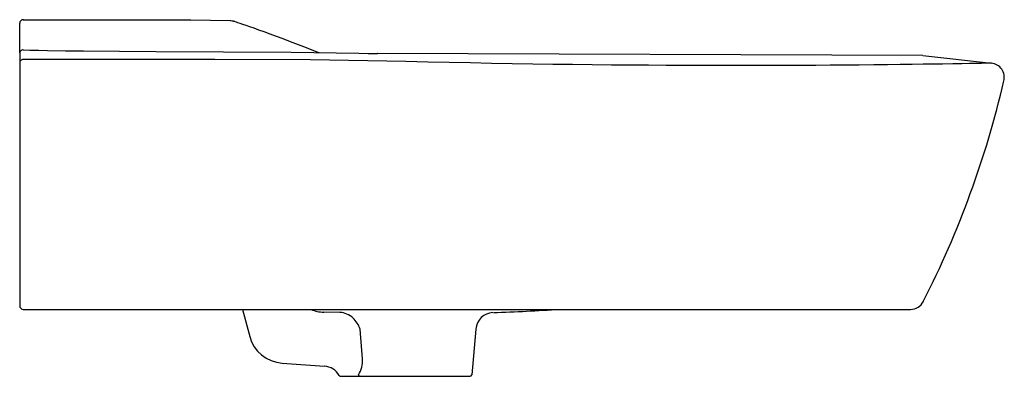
# Model space of a CAD drawing. Header units: millimetres. Extents: x 5525.405 to 5525.949, y 2723.345 to 2723.542.
import ezdxf

# ---------------------------------------------------------------- set-up
doc = ezdxf.new("R2010")
doc.units = ezdxf.units.MM
doc.layers.add('SANINDUSA', color=3, linetype='Continuous')

msp = doc.modelspace()

# ---------------------------------------------------------------- linework, layer by layer
at = {"layer": 'SANINDUSA'}
for p, q in [((5525.405305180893, 2723.523552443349), (5525.405305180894, 2723.539895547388)), ((5525.407305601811, 2723.541895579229), (5525.448818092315, 2723.541895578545)), ((5525.405305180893, 2723.523209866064), (5525.405305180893, 2723.517952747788)), ((5525.592561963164, 2723.5233894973), (5525.592567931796, 2723.523429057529)), ((5525.602696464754, 2723.523167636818), (5525.602690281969, 2723.523207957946)), ((5525.90374982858, 2723.522055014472), (5525.602690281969, 2723.523207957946)), ((5525.90374982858, 2723.522055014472), (5525.941648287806, 2723.517842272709)), ((5525.405305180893, 2723.517952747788), (5525.405305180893, 2723.510649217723)), ((5525.405305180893, 2723.510649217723), (5525.405305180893, 2723.387172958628)), ((5525.405305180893, 2723.387172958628), (5525.405305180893, 2723.383895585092)), ((5525.407305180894, 2723.381895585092), (5525.618305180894, 2723.381895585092)), ((5525.528238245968, 2723.381895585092), (5525.532242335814, 2723.36695211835)), ((5525.618305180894, 2723.381895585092), (5525.8968103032, 2723.381895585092)), ((5525.892903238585, 2723.381895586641), (5525.892899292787, 2723.381895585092)), ((5525.582008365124, 2723.380132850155), (5525.573159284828, 2723.380348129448)), ((5525.5944613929, 2723.354501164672), (5525.593242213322, 2723.371006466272)), ((5525.657091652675, 2723.371030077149), (5525.654885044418, 2723.345808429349)), ((5525.550130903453, 2723.352179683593), (5525.573524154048, 2723.350502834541)), ((5525.582410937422, 2723.344895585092), (5525.58647614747, 2723.344895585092)), ((5525.58647614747, 2723.344895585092), (5525.591891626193, 2723.344895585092)), ((5525.591891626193, 2723.344895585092), (5525.59301610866, 2723.344895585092)), ((5525.59301610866, 2723.344895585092), (5525.65388884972, 2723.344895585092))]:
    msp.add_line(p, q, dxfattribs=at)
at = {"layer": 'SANINDUSA', "flags": 128}
for points in [[(5525.448818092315, 2723.541895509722), (5525.448953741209, 2723.541894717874), (5525.44959405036, 2723.541891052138), (5525.450762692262, 2723.541884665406), (5525.452361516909, 2723.541876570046), (5525.454436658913, 2723.541867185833), (5525.456813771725, 2723.541858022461), (5525.459561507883, 2723.541849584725), (5525.462448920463, 2723.541843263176), (5525.465559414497, 2723.541839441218), (5525.468632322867, 2723.541838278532), (5525.47175553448, 2723.541837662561), (5525.474667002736, 2723.541837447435), (5525.477450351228, 2723.541837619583), (5525.479871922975, 2723.541838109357), (5525.482001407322, 2723.541838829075), (5525.483660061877, 2723.541839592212), (5525.484895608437, 2723.541840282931), (5525.485708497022, 2723.541840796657), (5525.485747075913, 2723.541840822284)], [(5525.485746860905, 2723.541779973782), (5525.499766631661, 2723.541730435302), (5525.521439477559, 2723.541429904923)], [(5525.521439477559, 2723.541429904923), (5525.521837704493, 2723.541420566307), (5525.522525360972, 2723.541337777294), (5525.522982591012, 2723.54124878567), (5525.523241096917, 2723.541186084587), (5525.523380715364, 2723.541148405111), (5525.523495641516, 2723.54111534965), (5525.523603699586, 2723.541082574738), (5525.523681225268, 2723.541058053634), (5525.523745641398, 2723.541037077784), (5525.523825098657, 2723.541010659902), (5525.52412782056, 2723.540908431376), (5525.524703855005, 2723.540712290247), (5525.525604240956, 2723.540404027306), (5525.526798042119, 2723.539993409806), (5525.52828833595, 2723.539478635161), (5525.530082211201, 2723.53885619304), (5525.532141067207, 2723.538136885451), (5525.534499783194, 2723.537305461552), (5525.537157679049, 2723.536358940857), (5525.540107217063, 2723.535296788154), (5525.543338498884, 2723.53411941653), (5525.546842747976, 2723.532826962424), (5525.550610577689, 2723.531419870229), (5525.554634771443, 2723.529896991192), (5525.558935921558, 2723.528246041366), (5525.56349983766, 2723.526467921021), (5525.568324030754, 2723.524559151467), (5525.570454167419, 2723.523702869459)], [(5525.40730521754, 2723.525200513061), (5525.406915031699, 2723.525162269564), (5525.406539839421, 2723.52504899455), (5525.406194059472, 2723.524865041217), (5525.405890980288, 2723.524617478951), (5525.405642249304, 2723.524315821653), (5525.405457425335, 2723.523971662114), (5525.405343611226, 2723.523598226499), (5525.405305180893, 2723.523209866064)], [(5525.40730521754, 2723.525200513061), (5525.410856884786, 2723.52508025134), (5525.415729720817, 2723.524969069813), (5525.420663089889, 2723.524884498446), (5525.430573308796, 2723.524750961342), (5525.440523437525, 2723.524647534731), (5525.460458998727, 2723.524486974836), (5525.480423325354, 2723.524362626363), (5525.517781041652, 2723.524171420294), (5525.555166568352, 2723.523908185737), (5525.592561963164, 2723.5233894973)], [(5525.592561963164, 2723.5233894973), (5525.59762918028, 2723.523280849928), (5525.602696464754, 2723.523167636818)], [(5525.40730522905, 2723.519940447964), (5525.406915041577, 2723.519902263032), (5525.406539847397, 2723.519789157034), (5525.406194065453, 2723.519605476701), (5525.405890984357, 2723.519358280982), (5525.405642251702, 2723.519057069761), (5525.405457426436, 2723.518713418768), (5525.405343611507, 2723.518340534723), (5525.405305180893, 2723.517952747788)], [(5525.618508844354, 2723.518797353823), (5525.565725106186, 2723.519735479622), (5525.51292205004, 2723.519939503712), (5525.40730522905, 2723.519940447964)], [(5525.941648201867, 2723.517842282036), (5525.941648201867, 2723.517842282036), (5525.941194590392, 2723.517834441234), (5525.940118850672, 2723.517813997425), (5525.93842741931, 2723.517782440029), (5525.936091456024, 2723.517739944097), (5525.933124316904, 2723.517687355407), (5525.929505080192, 2723.517624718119), (5525.925248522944, 2723.517553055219), (5525.920295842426, 2723.517472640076), (5525.914676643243, 2723.517385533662), (5525.909540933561, 2723.51730957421), (5525.903948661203, 2723.517230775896), (5525.897847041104, 2723.517149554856), (5525.891283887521, 2723.517067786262), (5525.884222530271, 2723.516986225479), (5525.876695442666, 2723.516906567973), (5525.868622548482, 2723.516829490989), (5525.860063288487, 2723.516757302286), (5525.852563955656, 2723.516702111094), (5525.844729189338, 2723.516652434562), (5525.836493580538, 2723.516608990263), (5525.827930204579, 2723.516573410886), (5525.818996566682, 2723.516546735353), (5525.809740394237, 2723.516530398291), (5525.800069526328, 2723.516525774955), (5525.790066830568, 2723.516534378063), (5525.781017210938, 2723.516553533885), (5525.771725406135, 2723.516584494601), (5525.762109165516, 2723.516628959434), (5525.752272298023, 2723.516687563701), (5525.742167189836, 2723.516761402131), (5525.731861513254, 2723.516850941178), (5525.72124895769, 2723.516958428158), (5525.7104398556, 2723.51708383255), (5525.69955010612, 2723.517226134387), (5525.688496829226, 2723.517387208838), (5525.677161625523, 2723.517569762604), (5525.665715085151, 2723.517771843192), (5525.65408885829, 2723.517995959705), (5525.6423909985, 2723.518240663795), (5525.630474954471, 2723.518508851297), (5525.618508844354, 2723.518797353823)], [(5525.592308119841, 2723.345808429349), (5525.592331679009, 2723.345626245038), (5525.592378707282, 2723.345453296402), (5525.592447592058, 2723.345295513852), (5525.592535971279, 2723.345158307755), (5525.592640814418, 2723.34504638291), (5525.592758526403, 2723.344963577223), (5525.592885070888, 2723.3449127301), (5525.59301610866, 2723.344895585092)]]:
    msp.add_lwpolyline(points, dxfattribs=at)
at = {"layer": 'SANINDUSA'}
for centre, radius, start, end in [((5525.407305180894, 2723.539895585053), 0.001999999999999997, 89.67442867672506, 180), ((5525.940791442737, 2723.509947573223), 0.007941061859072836, 346.3708413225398, 83.80631720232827), ((5525.427742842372, 2723.629176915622), 0.5346621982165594, 332.9770691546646, 346.9089165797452), ((5525.896926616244, 2723.389895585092), 0.008000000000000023, 269.9999934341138, 332.8702994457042), ((5525.407305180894, 2723.383895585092), 0.00200000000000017, 180, 270), ((5525.573022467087, 2723.396378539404), 0.01603099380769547, 244.6132669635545, 270.4890011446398), ((5525.626475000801, 2724.610342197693), 1.230846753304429, 271.8740598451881, 273.5786942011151), ((5525.581774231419, 2723.369233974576), 0.01090139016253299, 46.23903861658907, 88.76934001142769), ((5525.576477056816, 2723.364527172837), 0.01797363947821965, 21.13021010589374, 44.42067983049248), ((5525.667021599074, 2723.370217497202), 0.009938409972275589, 93.74469921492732, 175.3305129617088), ((5525.55156085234, 2723.372128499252), 0.02000000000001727, 194.9999999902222, 265.9000000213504), ((5525.580170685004, 2723.353428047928), 0.01433094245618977, 327.8802884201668, 4.29439067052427), ((5525.572809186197, 2723.340528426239), 0.009999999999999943, 28.87976590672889, 85.9000378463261), ((5525.582410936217, 2723.345895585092), 0.001000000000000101, 212.5911723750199, 270.0000690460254), ((5525.65388884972, 2723.345895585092), 0.001000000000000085, 270, 355.0000000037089)]:
    msp.add_arc(centre, radius, start, end, dxfattribs=at)

doc.saveas('drawing.dxf')
